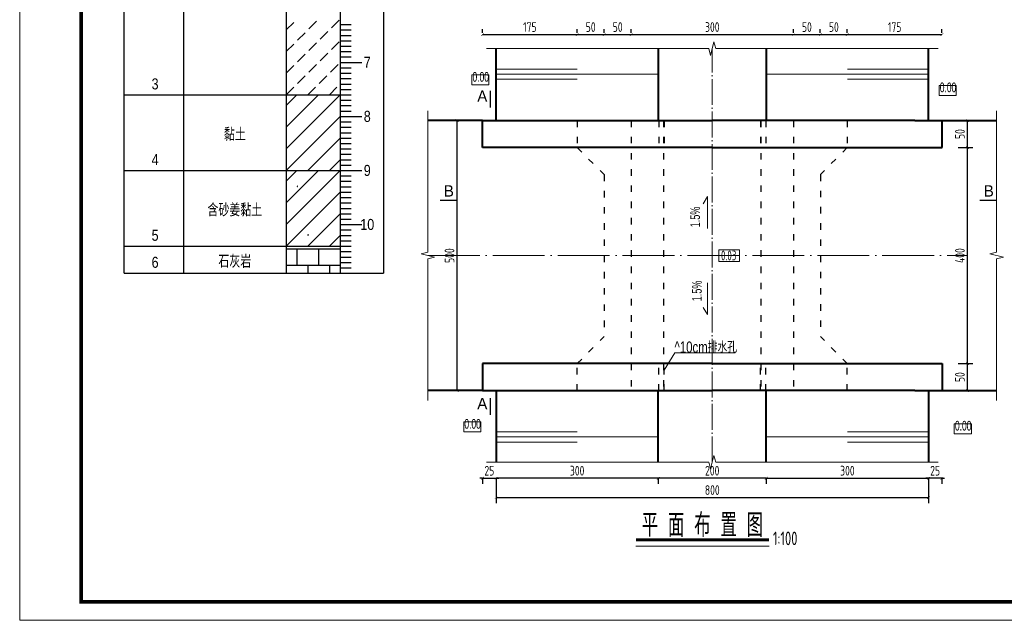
# Model space of a CAD drawing. Header units: inches. Extents: x 97745 to 142261, y 62673 to 100665.
# Tile 127 of 148: x 127895 to 129716, y 92806 to 93917. Entities that reach past the tile are written whole.
import ezdxf
from ezdxf.enums import TextEntityAlignment as Align

# ---------------------------------------------------------------- set-up
doc = ezdxf.new("R2010")
doc.units = ezdxf.units.IN
doc.header["$MEASUREMENT"] = 0
for name, pattern in [('ACAD_ISO03W100', [30, 12, -18]), ('ACAD_ISO04W100', [30, 24, -3, 0, -3]), ('DASHED', [0.75, 0.5, -0.25])]:
    doc.linetypes.add(name, pattern=pattern)
doc.layers.get('0').update_dxf_attribs({"lineweight": 15})
for name, color, linetype, lineweight in [('00、2粗实线', 1, 'Continuous', 40), ('00、4细实线', 4, 'Continuous', 18), ('00、5虚线', 2, 'DASHED', 18), ('BM1', 7, 'Continuous', 15), ('中心线', 3, 'ACAD_ISO04W100', 18), ('文字', 7, 'Continuous', 20), ('细实线', 4, 'Continuous', 15), ('细线', 7, 'Continuous', 25), ('虚线', 2, 'ACAD_ISO03W100', 25)]:
    doc.layers.add(name, color=color, linetype=linetype, lineweight=lineweight)
for name, color, linetype in [('1', 7, 'Continuous'), ('3', 7, 'Continuous'), ('6', 7, 'Continuous'), ('dim', 4, 'Continuous')]:
    doc.layers.add(name, color=color, linetype=linetype)
doc.styles.add('03、he-e', font='hztxt_e.shx', dxfattribs={"width": 0.65, "bigfont": 'hztxt.shx'})
doc.styles.add('HZE', font='hztxt_e.shx', dxfattribs={"width": 0.75, "bigfont": 'hztxt.shx'})
doc.styles.add('HZTXT', font='tssdeng.shx', dxfattribs={"width": 0.75, "bigfont": 'hztxt.shx'})
doc.styles.get("Standard").update_dxf_attribs({"font": 'hztxt_e.shx', "width": 0.7, "bigfont": 'hztxt.shx'})
doc.styles.add('三级钢', font='tssdeng.shx', dxfattribs={"width": 0.7, "height": 30, "bigfont": 'hztxt.shx'})
doc.styles.add('楷体', font='hztxt_e.shx', dxfattribs={"width": 0.7, "bigfont": 'hztxt.shx'})
doc.dimstyles.new('3', dxfattribs={"dimtxt": 25, "dimasz": 12, "dimexe": 10, "dimexo": 30, "dimgap": 5, "dimtad": 1, "dimdec": 0, "dimzin": 0, "dimdsep": 46, "dimtxsty": 'HZTXT', "dimblk": 'ARCHTICK', "dimcen": 0, "dimclrt": 7, "dimazin": 2, "dimtfac": 1, "dimtdec": 0, "dimtix": 1, "dimtmove": 2, "dimatfit": 3, "dimfxl": 250, "dimtolj": 1, "dimtzin": 0, "dimarcsym": 0})

# ---------------------------------------------------------------- blocks, each defined once
blk = doc.blocks.new('_ArchTick')
at = {"color": 0, "linetype": 'ByBlock', "const_width": 0.15}
blk.add_lwpolyline([(-0.5, -0.5), (0.5, 0.5)], dxfattribs=at)
blk = doc.blocks.new('*D1173')
at = {"color": 0, "lineweight": -2}
for p, q in [((129276, 93068.4), (129076, 93068.4)), ((129076, 93068.2), (129076, 93058.4)), ((129276, 93068.2), (129276, 93058.4))]:
    blk.add_line(p, q, dxfattribs=at)
at = {"color": 0, "lineweight": -2, "xscale": 5, "yscale": 5, "zscale": 5, "rotation": 180}
blk.add_blockref('_ArchTick', (129076, 93068.4), dxfattribs=at)
at = {"color": 0, "lineweight": -2, "xscale": 5, "yscale": 5, "zscale": 5}
blk.add_blockref('_ArchTick', (129276, 93068.4), dxfattribs=at)
at = {"color": 7, "insert": (129176, 93082.4), "char_height": 18, "attachment_point": 5, "style": 'HZTXT'}
blk.add_mtext('\\A1;200', dxfattribs=at)
blk = doc.blocks.new('*D1174')
at = {"color": 0, "lineweight": -2}
for p, q in [((129076, 93068.4), (128776.1, 93068.4)), ((128776.1, 93068.2), (128776.1, 93058.4)), ((129076, 93068.2), (129076, 93058.4))]:
    blk.add_line(p, q, dxfattribs=at)
at = {"color": 0, "lineweight": -2, "xscale": 5, "yscale": 5, "zscale": 5, "rotation": 180}
blk.add_blockref('_ArchTick', (128776.1, 93068.4), dxfattribs=at)
at = {"color": 0, "lineweight": -2, "xscale": 5, "yscale": 5, "zscale": 5}
blk.add_blockref('_ArchTick', (129076, 93068.4), dxfattribs=at)
at = {"color": 7, "insert": (128926.1, 93082.4), "char_height": 18, "attachment_point": 5, "style": 'HZTXT'}
blk.add_mtext('\\A1;300', dxfattribs=at)
blk = doc.blocks.new('*D1175')
at = {"color": 0, "lineweight": -2}
for p, q in [((128721.1, 93730.1), (128694, 93730.1)), ((128704, 93230.5), (128704, 93730.1)), ((128696.1, 93230.5), (128694, 93230.5))]:
    blk.add_line(p, q, dxfattribs=at)
at = {"color": 0, "lineweight": -2, "xscale": 5, "yscale": 5, "zscale": 5}
for p, rotation in [((128704, 93730.1), 90), ((128704, 93230.5), 270)]:
    blk.add_blockref('_ArchTick', p, dxfattribs=dict(at, rotation=rotation))
at = {"color": 7, "insert": (128690, 93480.3), "char_height": 18, "attachment_point": 5, "rotation": 90, "style": 'HZTXT'}
blk.add_mtext('\\A1;500', dxfattribs=at)
blk = doc.blocks.new('*D1178')
at = {"color": 0, "lineweight": -2}
for p, q in [((129276, 93068.4), (129576.1, 93068.4)), ((129276, 93068.2), (129276, 93058.4)), ((129576.1, 93068.2), (129576.1, 93058.4))]:
    blk.add_line(p, q, dxfattribs=at)
at = {"color": 0, "lineweight": -2, "xscale": 5, "yscale": 5, "zscale": 5, "rotation": 180}
blk.add_blockref('_ArchTick', (129276, 93068.4), dxfattribs=at)
at = {"color": 0, "lineweight": -2, "xscale": 5, "yscale": 5, "zscale": 5}
blk.add_blockref('_ArchTick', (129576.1, 93068.4), dxfattribs=at)
at = {"color": 7, "insert": (129426.1, 93082.4), "char_height": 18, "attachment_point": 5, "style": 'HZTXT'}
blk.add_mtext('\\A1;300', dxfattribs=at)
blk = doc.blocks.new('*D1179')
at = {"color": 0, "lineweight": -2}
for p, q in [((129631.1, 93280.5), (129658.3, 93280.5)), ((129648.3, 93230.5), (129648.3, 93280.5)), ((129631.1, 93230.5), (129658.3, 93230.5))]:
    blk.add_line(p, q, dxfattribs=at)
at = {"color": 0, "lineweight": -2, "xscale": 5, "yscale": 5, "zscale": 5}
for p, rotation in [((129648.3, 93280.5), 90), ((129648.3, 93230.5), 270)]:
    blk.add_blockref('_ArchTick', p, dxfattribs=dict(at, rotation=rotation))
at = {"color": 7, "insert": (129634.3, 93255.5), "char_height": 18, "attachment_point": 5, "rotation": 90, "style": 'HZTXT'}
blk.add_mtext('\\A1;50', dxfattribs=at)
blk = doc.blocks.new('*D1180')
at = {"color": 0, "lineweight": -2}
for p, q in [((129631.1, 93680.1), (129658.3, 93680.1)), ((129648.3, 93280.5), (129648.3, 93680.1)), ((129656.1, 93280.5), (129658.3, 93280.5))]:
    blk.add_line(p, q, dxfattribs=at)
at = {"color": 0, "lineweight": -2, "xscale": 5, "yscale": 5, "zscale": 5}
for p, rotation in [((129648.3, 93680.1), 90), ((129648.3, 93280.5), 270)]:
    blk.add_blockref('_ArchTick', p, dxfattribs=dict(at, rotation=rotation))
at = {"color": 7, "insert": (129634.3, 93480.3), "char_height": 18, "attachment_point": 5, "rotation": 90, "style": 'HZTXT'}
blk.add_mtext('\\A1;400', dxfattribs=at)
blk = doc.blocks.new('*D1181')
at = {"color": 0, "lineweight": -2}
for p, q in [((129631.1, 93730.1), (129658.3, 93730.1)), ((129648.3, 93680.1), (129648.3, 93730.1)), ((129631.1, 93680.1), (129658.3, 93680.1))]:
    blk.add_line(p, q, dxfattribs=at)
at = {"color": 0, "lineweight": -2, "xscale": 5, "yscale": 5, "zscale": 5}
for p, rotation in [((129648.3, 93730.1), 90), ((129648.3, 93680.1), 270)]:
    blk.add_blockref('_ArchTick', p, dxfattribs=dict(at, rotation=rotation))
at = {"color": 7, "insert": (129634.3, 93705.1), "char_height": 18, "attachment_point": 5, "rotation": 90, "style": 'HZTXT'}
blk.add_mtext('\\A1;50', dxfattribs=at)
blk = doc.blocks.new('*D1182')
at = {"color": 0, "lineweight": -2}
for p, q in [((128751.1, 93068.4), (128746.1, 93068.4)), ((128751.1, 93068.4), (128776.1, 93068.4)), ((128751.1, 93068.2), (128751.1, 93058.4)), ((128776.1, 93068.4), (128781.1, 93068.4)), ((128776.1, 93068.2), (128776.1, 93058.4))]:
    blk.add_line(p, q, dxfattribs=at)
at = {"color": 0, "lineweight": -2, "xscale": 5, "yscale": 5, "zscale": 5}
blk.add_blockref('_ArchTick', (128751.1, 93068.4), dxfattribs=at)
at = {"color": 0, "lineweight": -2, "xscale": 5, "yscale": 5, "zscale": 5, "rotation": 180}
blk.add_blockref('_ArchTick', (128776.1, 93068.4), dxfattribs=at)
at = {"color": 7, "insert": (128763.6, 93082.4), "char_height": 18, "attachment_point": 5, "style": 'HZTXT'}
blk.add_mtext('\\A1;25', dxfattribs=at)
blk = doc.blocks.new('*D1183')
at = {"color": 0, "lineweight": -2}
for p, q in [((129575.9, 93068.4), (129570.9, 93068.4)), ((129600.9, 93068.4), (129575.9, 93068.4)), ((129575.9, 93068.2), (129575.9, 93058.4)), ((129600.9, 93068.4), (129605.9, 93068.4)), ((129600.9, 93068.2), (129600.9, 93058.4))]:
    blk.add_line(p, q, dxfattribs=at)
at = {"color": 0, "lineweight": -2, "xscale": 5, "yscale": 5, "zscale": 5}
blk.add_blockref('_ArchTick', (129575.9, 93068.4), dxfattribs=at)
at = {"color": 0, "lineweight": -2, "xscale": 5, "yscale": 5, "zscale": 5, "rotation": 180}
blk.add_blockref('_ArchTick', (129600.9, 93068.4), dxfattribs=at)
at = {"color": 7, "insert": (129588.4, 93082.4), "char_height": 18, "attachment_point": 5, "style": 'HZTXT'}
blk.add_mtext('\\A1;25', dxfattribs=at)
blk = doc.blocks.new('*D1187')
at = {"color": 0, "lineweight": -2}
for p, q in [((128751.1, 93892.4), (128751.1, 93899.1)), ((128926.1, 93892.4), (128926.1, 93899.1)), ((128751.1, 93889.1), (128926.1, 93889.1))]:
    blk.add_line(p, q, dxfattribs=at)
at = {"color": 0, "lineweight": -2, "xscale": 5, "yscale": 5, "zscale": 5, "rotation": 180}
blk.add_blockref('_ArchTick', (128751.1, 93889.1), dxfattribs=at)
at = {"color": 0, "lineweight": -2, "xscale": 5, "yscale": 5, "zscale": 5}
blk.add_blockref('_ArchTick', (128926.1, 93889.1), dxfattribs=at)
at = {"color": 7, "insert": (128838.6, 93903.1), "char_height": 18, "attachment_point": 5, "style": 'HZTXT'}
blk.add_mtext('\\A1;175', dxfattribs=at)
blk = doc.blocks.new('*D1188')
at = {"color": 0, "lineweight": -2}
for p, q in [((128926.1, 93892.4), (128926.1, 93899.1)), ((128976.1, 93892.4), (128976.1, 93899.1)), ((128926.1, 93889.1), (128976.1, 93889.1))]:
    blk.add_line(p, q, dxfattribs=at)
at = {"color": 0, "lineweight": -2, "xscale": 5, "yscale": 5, "zscale": 5, "rotation": 180}
blk.add_blockref('_ArchTick', (128926.1, 93889.1), dxfattribs=at)
at = {"color": 0, "lineweight": -2, "xscale": 5, "yscale": 5, "zscale": 5}
blk.add_blockref('_ArchTick', (128976.1, 93889.1), dxfattribs=at)
at = {"color": 7, "insert": (128951.1, 93903.1), "char_height": 18, "attachment_point": 5, "style": 'HZTXT'}
blk.add_mtext('\\A1;50', dxfattribs=at)
blk = doc.blocks.new('*D1189')
at = {"color": 0, "lineweight": -2}
for p, q in [((128976.1, 93892.4), (128976.1, 93899.1)), ((129026.1, 93892.4), (129026.1, 93899.1)), ((128976.1, 93889.1), (129026.1, 93889.1))]:
    blk.add_line(p, q, dxfattribs=at)
at = {"color": 0, "lineweight": -2, "xscale": 5, "yscale": 5, "zscale": 5, "rotation": 180}
blk.add_blockref('_ArchTick', (128976.1, 93889.1), dxfattribs=at)
at = {"color": 0, "lineweight": -2, "xscale": 5, "yscale": 5, "zscale": 5}
blk.add_blockref('_ArchTick', (129026.1, 93889.1), dxfattribs=at)
at = {"color": 7, "insert": (129001.1, 93903.1), "char_height": 18, "attachment_point": 5, "style": 'HZTXT'}
blk.add_mtext('\\A1;50', dxfattribs=at)
blk = doc.blocks.new('*D1190')
at = {"color": 0, "lineweight": -2}
for p, q in [((129026.1, 93892.4), (129026.1, 93899.1)), ((129326.1, 93892.4), (129326.1, 93899.1)), ((129026.1, 93889.1), (129326.1, 93889.1))]:
    blk.add_line(p, q, dxfattribs=at)
at = {"color": 0, "lineweight": -2, "xscale": 5, "yscale": 5, "zscale": 5, "rotation": 180}
blk.add_blockref('_ArchTick', (129026.1, 93889.1), dxfattribs=at)
at = {"color": 0, "lineweight": -2, "xscale": 5, "yscale": 5, "zscale": 5}
blk.add_blockref('_ArchTick', (129326.1, 93889.1), dxfattribs=at)
at = {"color": 7, "insert": (129176.1, 93903.1), "char_height": 18, "attachment_point": 5, "style": 'HZTXT'}
blk.add_mtext('\\A1;300', dxfattribs=at)
blk = doc.blocks.new('*D1191')
at = {"color": 0, "lineweight": -2}
for p, q in [((129326.1, 93892.4), (129326.1, 93899.1)), ((129376, 93892.4), (129376, 93899.1)), ((129326.1, 93889.1), (129376, 93889.1))]:
    blk.add_line(p, q, dxfattribs=at)
at = {"color": 0, "lineweight": -2, "xscale": 5, "yscale": 5, "zscale": 5, "rotation": 180}
blk.add_blockref('_ArchTick', (129326.1, 93889.1), dxfattribs=at)
at = {"color": 0, "lineweight": -2, "xscale": 5, "yscale": 5, "zscale": 5}
blk.add_blockref('_ArchTick', (129376, 93889.1), dxfattribs=at)
at = {"color": 7, "insert": (129351.1, 93903.1), "char_height": 18, "attachment_point": 5, "style": 'HZTXT'}
blk.add_mtext('\\A1;50', dxfattribs=at)
blk = doc.blocks.new('*D1192')
at = {"color": 0, "lineweight": -2}
for p, q in [((129376, 93892.4), (129376, 93899.1)), ((129425.9, 93892.4), (129425.9, 93899.1)), ((129376, 93889.1), (129425.9, 93889.1))]:
    blk.add_line(p, q, dxfattribs=at)
at = {"color": 0, "lineweight": -2, "xscale": 5, "yscale": 5, "zscale": 5, "rotation": 180}
blk.add_blockref('_ArchTick', (129376, 93889.1), dxfattribs=at)
at = {"color": 0, "lineweight": -2, "xscale": 5, "yscale": 5, "zscale": 5}
blk.add_blockref('_ArchTick', (129425.9, 93889.1), dxfattribs=at)
at = {"color": 7, "insert": (129401, 93903.1), "char_height": 18, "attachment_point": 5, "style": 'HZTXT'}
blk.add_mtext('\\A1;50', dxfattribs=at)
blk = doc.blocks.new('*D1193')
at = {"color": 0, "lineweight": -2}
for p, q in [((129425.9, 93892.4), (129425.9, 93899.1)), ((129601.1, 93892.4), (129601.1, 93899.1)), ((129425.9, 93889.1), (129601.1, 93889.1))]:
    blk.add_line(p, q, dxfattribs=at)
at = {"color": 0, "lineweight": -2, "xscale": 5, "yscale": 5, "zscale": 5, "rotation": 180}
blk.add_blockref('_ArchTick', (129425.9, 93889.1), dxfattribs=at)
at = {"color": 0, "lineweight": -2, "xscale": 5, "yscale": 5, "zscale": 5}
blk.add_blockref('_ArchTick', (129601.1, 93889.1), dxfattribs=at)
at = {"color": 7, "insert": (129513.5, 93903.1), "char_height": 18, "attachment_point": 5, "style": 'HZTXT'}
blk.add_mtext('\\A1;175', dxfattribs=at)
blk = doc.blocks.new('*D1197')
at = {"color": 0, "lineweight": -2}
for p, q in [((128776.1, 93068.2), (128776.1, 93022.6)), ((129576.1, 93068.2), (129576.1, 93022.6)), ((128776.1, 93032.6), (129576.1, 93032.6))]:
    blk.add_line(p, q, dxfattribs=at)
at = {"color": 0, "lineweight": -2, "xscale": 5, "yscale": 5, "zscale": 5, "rotation": 180}
blk.add_blockref('_ArchTick', (128776.1, 93032.6), dxfattribs=at)
at = {"color": 0, "lineweight": -2, "xscale": 5, "yscale": 5, "zscale": 5}
blk.add_blockref('_ArchTick', (129576.1, 93032.6), dxfattribs=at)
at = {"color": 7, "insert": (129176.1, 93046.6), "char_height": 18, "attachment_point": 5, "style": 'HZTXT'}
blk.add_mtext('\\A1;800', dxfattribs=at)
blk = doc.blocks.new('SJ')
for p, q in [((0.2, 0.4), (0.1, 0.4)), ((0.1, 0.4), (0.1, 0.4)), ((0.1, 0.4), (0.1, 0.4)), ((0.1, 0.4), (0.2, 0.3)), ((0.3, 0.7), (0.2, 0.6)), ((0.2, 0.6), (0.3, 0.5)), ((0.3, 0.5), (0.2, 0.5)), ((0.2, 0.5), (0.2, 0.4)), ((0.2, 0.4), (0.2, 0.4)), ((0.2, 0.3), (0.2, 0.2)), ((0.2, 0.2), (0.2, 0.2)), ((0.2, 0.2), (0.3, 0.2)), ((0.4, 0.8), (0.3, 0.8)), ((0.3, 0.8), (0.3, 0.7)), ((0.3, 0.7), (0.3, 0.7)), ((0.3, 0.7), (0.3, 0.7)), ((0.3, 0.5), (0.3, 0.6)), ((0.3, 0.6), (0.3, 0.5)), ((0.3, 0.5), (0.3, 0.5)), ((0.3, 0.5), (0.3, 0.5)), ((0.3, 0.5), (0.3, 0.5)), ((0.3, 0.2), (0.4, 0.2)), ((0.5, 0.8), (0.4, 0.9)), ((0.4, 0.9), (0.4, 0.8)), ((0.4, 0.8), (0.4, 0.8)), ((0.5, 0.7), (0.4, 0.8)), ((0.4, 0.8), (0.4, 0.8)), ((0.4, 0.8), (0.4, 0.8)), ((0.4, 0.8), (0.5, 0.8)), ((0.4, 0.2), (0.4, 0.2)), ((0.4, 0.2), (0.4, 0.2)), ((0.4, 0.2), (0.5, 0.2)), ((0.6, 0.7), (0.5, 0.7)), ((0.5, 0.2), (0.5, 0.3)), ((0.5, 0.3), (0.6, 0.3)), ((0.5, 0.2), (0.5, 0.2)), ((0.7, 0.7), (0.6, 0.7)), ((0.6, 0.7), (0.6, 0.7)), ((0.6, 0.5), (0.6, 0.6)), ((0.6, 0.6), (0.7, 0.6)), ((0.7, 0.5), (0.6, 0.5)), ((0.6, 0.3), (0.6, 0.3)), ((0.6, 0.3), (0.7, 0.2)), ((0.8, 0.8), (0.7, 0.7)), ((0.7, 0.6), (0.8, 0.7)), ((0.7, 0.7), (0.7, 0.7)), ((0.8, 0.4), (0.7, 0.5)), ((0.7, 0.5), (0.7, 0.5)), ((0.7, 0.5), (0.7, 0.5)), ((0.7, 0.2), (0.7, 0.3)), ((0.7, 0.3), (0.8, 0.3)), ((0.9, 0.7), (0.8, 0.8)), ((0.8, 0.7), (0.9, 0.7)), ((0.8, 0.3), (0.8, 0.4))]:
    blk.add_line(p, q)

msp = doc.modelspace()

# ---------------------------------------------------------------- linework, layer by layer
for p, q in [((129159.309, 93576.173), (129167.038, 93589.561)), ((129167.038, 93589.561), (129167.038, 93530.602))]:
    msp.add_line(p, q)
at = {"ltscale": 5}
msp.add_line((129281.348, 92942.604), (129034.737, 92942.604), dxfattribs=at)
at = {"const_width": 2.52}
for points in [[(128765.621, 93785.598), (128765.621, 93754.098)], [(128672.494, 93582.612), (128703.994, 93582.612)], [(129702.194, 93582.612), (129670.694, 93582.612)], [(128765.621, 93185.322), (128765.621, 93216.822)]]:
    msp.add_lwpolyline(points, dxfattribs=at)
msp.add_lwpolyline([(129226.205, 93491.234), (129188.321, 93491.234), (129188.321, 93469.382), (129226.205, 93469.382)], close=True)
msp.add_lwpolyline([(129159.309, 93384.443), (129167.038, 93371.055), (129167.038, 93430.014)])
at = {"layer": '00、2粗实线', "ltscale": 2}
for p, q in [((128776.138, 93730.078), (128776.138, 93862.372)), ((129076.034, 93862.372), (129076.034, 93730.078)), ((129276.034, 93862.372), (129276.034, 93730.078)), ((129576.138, 93730.078), (129576.138, 93862.372)), ((128751.138, 93730.078), (128649.875, 93730.078)), ((128751.138, 93680.078), (128751.138, 93730.078)), ((128751.138, 93730.078), (129176.034, 93730.078)), ((129551.034, 93730.078), (129176.034, 93730.078)), ((129551.034, 93730.078), (129601.138, 93730.078)), ((129601.138, 93680.078), (129601.138, 93730.078)), ((129601.138, 93730.078), (129702.194, 93730.078)), ((129176.034, 93680.078), (128751.138, 93680.078)), ((129176.034, 93680.078), (129601.138, 93680.078)), ((128751.138, 93280.538), (128751.138, 93230.538)), ((129175.153, 93280.538), (128751.138, 93280.538)), ((129176.916, 93280.538), (129601.138, 93280.538)), ((129601.138, 93280.538), (129601.138, 93230.538)), ((128751.138, 93230.538), (128649.875, 93230.538)), ((128751.138, 93230.538), (129175.153, 93230.538)), ((128776.138, 93230.538), (128776.138, 93098.244)), ((129076.034, 93098.244), (129076.034, 93230.538)), ((129551.034, 93230.538), (129176.916, 93230.538)), ((129276.034, 93098.244), (129276.034, 93230.538)), ((129551.034, 93230.538), (129601.138, 93230.538)), ((129576.138, 93230.538), (129576.138, 93098.244)), ((129600.931, 93230.538), (129702.194, 93230.538))]:
    msp.add_line(p, q, dxfattribs=at)
at = {"layer": '00、4细实线'}
for points in [[(129594.138, 93863.161), (129182.388, 93863.161), (129179.263, 93875.661), (129173.013, 93850.661), (129169.888, 93863.161), (128758.138, 93863.161)], [(128731.215, 93795.966), (128731.215, 93814.466), (128762.958, 93814.466), (128762.958, 93795.966), (128731.215, 93795.966)], [(129595.809, 93776.487), (129595.809, 93794.987), (129627.552, 93794.987), (129627.552, 93776.487), (129595.809, 93776.487)], [(128649.875, 93212.538), (128649.875, 93474.058), (128662.375, 93477.183), (128637.375, 93483.433), (128649.875, 93486.558), (128649.875, 93748.078)], [(129702.194, 93212.538), (129702.194, 93474.058), (129714.694, 93477.183), (129689.694, 93483.433), (129702.194, 93486.558), (129702.194, 93748.078)], [(128716.176, 93154.056), (128716.176, 93172.556), (128747.919, 93172.556), (128747.919, 93154.056), (128716.176, 93154.056)], [(129623.834, 93150.648), (129623.834, 93169.148), (129655.659, 93169.148), (129655.659, 93150.648), (129623.834, 93150.648)], [(129594.138, 93098.244), (129182.388, 93098.244), (129179.263, 93110.744), (129173.013, 93085.744), (129169.888, 93098.244), (128758.138, 93098.244)]]:
    msp.add_lwpolyline(points, dxfattribs=at)
at = {"layer": '00、5虚线', "ltscale": 50}
for p in [(128801.034, 93730.078), (129551.034, 93730.078)]:
    msp.add_line(p, (129176.034, 93730.078), dxfattribs=at)
at = {"layer": '1'}
for p, q in [((128087.759, 93447.688), (128087.759, 94707.688)), ((128197.759, 94707.688), (128197.759, 93447.688)), ((128197.759, 94707.688), (128197.759, 93447.688)), ((128387.759, 94707.688), (128387.759, 93447.688)), ((128487.759, 94707.688), (128487.759, 93447.688)), ((128567.759, 94707.688), (128567.759, 93447.688))]:
    msp.add_line(p, q, dxfattribs=at)
at = {"layer": '3'}
for p, q in [((128487.759, 93907.688), (128507.759, 93907.688)), ((128487.759, 93897.688), (128507.759, 93897.688)), ((128487.759, 93887.688), (128507.759, 93887.688)), ((128487.759, 93877.688), (128507.759, 93877.688)), ((128487.759, 93867.688), (128507.759, 93867.688)), ((128487.759, 93857.688), (128507.759, 93857.688)), ((128487.759, 93847.688), (128507.759, 93847.688)), ((128487.759, 93837.688), (128507.759, 93837.688)), ((128487.759, 93837.688), (128527.759, 93837.688)), ((128487.759, 93827.688), (128507.759, 93827.688)), ((128487.759, 93817.688), (128507.759, 93817.688)), ((128487.759, 93807.688), (128507.759, 93807.688)), ((128487.759, 93797.688), (128507.759, 93797.688)), ((128487.759, 93787.688), (128507.759, 93787.688)), ((128487.759, 93777.688), (128507.759, 93777.688)), ((128487.759, 93767.688), (128507.759, 93767.688)), ((128487.759, 93757.688), (128507.759, 93757.688)), ((128487.759, 93747.688), (128507.759, 93747.688)), ((128487.759, 93737.688), (128507.759, 93737.688)), ((128487.759, 93737.688), (128527.759, 93737.688)), ((128487.759, 93727.688), (128507.759, 93727.688)), ((128487.759, 93717.688), (128507.759, 93717.688)), ((128487.759, 93707.688), (128507.759, 93707.688)), ((128487.759, 93697.688), (128507.759, 93697.688)), ((128487.759, 93687.688), (128507.759, 93687.688)), ((128487.759, 93677.688), (128507.759, 93677.688)), ((128487.759, 93667.688), (128507.759, 93667.688)), ((128487.759, 93657.688), (128507.759, 93657.688)), ((128487.759, 93647.688), (128507.759, 93647.688)), ((128487.759, 93637.688), (128507.759, 93637.688)), ((128487.759, 93637.688), (128527.759, 93637.688)), ((128487.759, 93627.688), (128507.759, 93627.688)), ((128487.759, 93617.688), (128507.759, 93617.688)), ((128487.759, 93607.688), (128507.759, 93607.688)), ((128487.759, 93597.688), (128507.759, 93597.688)), ((128487.759, 93587.688), (128507.759, 93587.688)), ((128487.759, 93577.688), (128507.759, 93577.688)), ((128487.759, 93567.688), (128507.759, 93567.688)), ((128487.759, 93557.688), (128507.759, 93557.688)), ((128487.759, 93547.688), (128507.759, 93547.688)), ((128487.759, 93537.688), (128507.759, 93537.688)), ((128487.759, 93537.688), (128527.759, 93537.688)), ((128487.759, 93527.688), (128507.759, 93527.688)), ((128487.759, 93517.688), (128507.759, 93517.688)), ((128487.759, 93507.688), (128507.759, 93507.688)), ((128487.759, 93497.688), (128507.759, 93497.688)), ((128487.759, 93487.688), (128507.759, 93487.688)), ((128487.759, 93477.688), (128507.759, 93477.688)), ((128487.759, 93467.688), (128507.759, 93467.688)), ((128487.759, 93457.688), (128507.759, 93457.688)), ((128487.759, 93447.688), (128507.759, 93447.688))]:
    msp.add_line(p, q, dxfattribs=at)
at = {"layer": '6'}
for p, q in [((128387.759, 93897.688), (128401.759, 93911.688)), ((128429.759, 93899.688), (128443.759, 93913.688)), ((128471.759, 93901.688), (128485.759, 93915.688)), ((128408.759, 93878.688), (128422.759, 93892.688)), ((128450.759, 93880.688), (128464.759, 93894.688)), ((128429.759, 93859.688), (128443.759, 93873.688)), ((128471.759, 93861.688), (128485.759, 93875.688)), ((128387.759, 93857.688), (128401.759, 93871.688)), ((128450.759, 93840.688), (128464.759, 93854.688)), ((128408.759, 93838.688), (128422.759, 93852.688)), ((128387.759, 93817.688), (128401.759, 93831.688)), ((128429.759, 93819.688), (128443.759, 93833.688)), ((128469.759, 93819.688), (128483.759, 93833.688)), ((128408.759, 93798.688), (128422.759, 93812.688)), ((128448.759, 93798.688), (128462.759, 93812.688)), ((128387.759, 93777.688), (128401.759, 93791.688)), ((128427.759, 93777.688), (128441.759, 93791.688)), ((128467.759, 93777.688), (128481.759, 93791.688)), ((128087.759, 93777.688), (128197.759, 93777.688)), ((128197.759, 93777.688), (128387.759, 93777.688)), ((128387.759, 93777.688), (128392.759, 93777.688)), ((128387.759, 93677.688), (128487.759, 93777.688)), ((128387.759, 93717.688), (128447.759, 93777.688)), ((128387.759, 93757.688), (128407.759, 93777.688)), ((128392.759, 93777.688), (128487.759, 93777.688)), ((128387.759, 93637.688), (128487.759, 93737.688)), ((128427.759, 93637.688), (128487.759, 93697.688)), ((128467.759, 93637.688), (128487.759, 93657.688)), ((128087.759, 93637.688), (128197.759, 93637.688)), ((128197.759, 93637.688), (128387.759, 93637.688)), ((128387.759, 93637.688), (128392.759, 93637.688)), ((128387.759, 93537.688), (128487.759, 93637.688)), ((128387.759, 93577.688), (128447.759, 93637.688)), ((128387.759, 93617.688), (128407.759, 93637.688)), ((128392.759, 93637.688), (128487.759, 93637.688)), ((128387.759, 93497.688), (128487.759, 93597.688)), ((128427.759, 93497.688), (128487.759, 93557.688)), ((128467.759, 93497.688), (128487.759, 93517.688)), ((128087.759, 93497.688), (128197.759, 93497.688)), ((128197.759, 93497.688), (128387.759, 93497.688)), ((128387.759, 93497.688), (128392.759, 93497.688)), ((128387.759, 93492.688), (128487.759, 93492.688)), ((128392.759, 93497.688), (128487.759, 93497.688)), ((128407.759, 93492.688), (128407.759, 93462.688)), ((128447.759, 93492.688), (128447.759, 93462.688)), ((128487.759, 93492.688), (128487.759, 93462.688)), ((128387.759, 93462.688), (128487.759, 93462.688)), ((128427.759, 93462.688), (128427.759, 93447.688)), ((128467.759, 93462.688), (128467.759, 93447.688)), ((128087.759, 93447.688), (128197.759, 93447.688)), ((128197.759, 93447.688), (128387.759, 93447.688)), ((128387.759, 93447.688), (128392.759, 93447.688)), ((128392.759, 93447.688), (128567.759, 93447.688))]:
    msp.add_line(p, q, dxfattribs=at)
at = {"layer": 'BM1', "const_width": 0.677}
msp.add_lwpolyline([(127895.041, 94837.664), (130768.096, 94837.664), (130768.096, 92805.992), (127895.041, 92805.992), (127895.041, 94837.664)], dxfattribs=at)
at = {"layer": 'BM1'}
msp.add_lwpolyline([(127895.041, 94837.664), (130768.096, 94837.664), (130768.096, 92805.992), (127895.041, 92805.992)], close=True, dxfattribs=at)
at = {"layer": 'BM1', "color": 0, "linetype": 'Continuous', "const_width": 6.771}
msp.add_lwpolyline([(128008.697, 92839.846), (128008.697, 94783.288), (130734.241, 94783.288), (130734.241, 92839.846)], close=True, dxfattribs=at)
at = {"layer": '中心线', "ltscale": 2}
msp.add_line((129176.034, 93097.829), (129176.034, 93862.746), dxfattribs=at)
at = {"layer": '中心线', "ltscale": 4}
msp.add_line((128649.875, 93480.308), (129648.283, 93480.308), dxfattribs=at)
at = {"layer": '文字', "ltscale": 2}
for q in [(129086.908, 93268.351), (129218.472, 93300.515)]:
    msp.add_line((129106.575, 93300.515), q, dxfattribs=at)
at = {"layer": '细实线'}
for p, q in [((128776.138, 93825.285), (128926.086, 93825.285)), ((129576.138, 93825.285), (129426.086, 93825.285)), ((128776.138, 93815.801), (129076.034, 93815.801)), ((128776.138, 93806.603), (128926.086, 93806.603)), ((129576.138, 93815.801), (129276.034, 93815.801)), ((129576.138, 93806.603), (129426.086, 93806.603)), ((128776.138, 93154.013), (128926.086, 93154.013)), ((128776.138, 93144.815), (129076.034, 93144.815)), ((129576.138, 93144.815), (129276.034, 93144.815)), ((129576.138, 93154.013), (129426.086, 93154.013)), ((128776.138, 93135.331), (128926.086, 93135.331)), ((129576.138, 93135.331), (129426.086, 93135.331))]:
    msp.add_line(p, q, dxfattribs=at)
at = {"layer": '细线', "ltscale": 5, "const_width": 5.76}
msp.add_lwpolyline([(129034.737, 92954.496), (129280.761, 92954.496)], dxfattribs=at)
at = {"layer": '虚线'}
for p, q in [((128926.138, 93730.078), (128926.138, 93680.078)), ((129026.138, 93730.078), (129026.138, 93230.538)), ((129076.908, 93730.078), (129076.908, 93680.078)), ((129086.138, 93730.078), (129086.138, 93230.538)), ((129086.908, 93730.078), (129086.908, 93680.078)), ((129265.161, 93730.078), (129265.161, 93680.078)), ((129266.138, 93730.078), (129266.138, 93230.538)), ((129275.161, 93730.078), (129275.161, 93680.078)), ((129326.138, 93730.078), (129326.138, 93230.538)), ((129425.931, 93730.078), (129425.931, 93680.078)), ((128926.138, 93680.078), (128976.138, 93630.078)), ((129425.931, 93680.078), (129376.108, 93630.256)), ((128976.138, 93630.078), (128976.138, 93330.538)), ((129376.108, 93630.256), (129376.108, 93330.361)), ((128926.138, 93280.538), (128976.138, 93330.538)), ((129425.931, 93280.538), (129376.108, 93330.361)), ((128926.138, 93230.538), (128926.138, 93280.538)), ((129076.908, 93230.538), (129076.908, 93280.538)), ((129086.908, 93230.538), (129086.908, 93280.538)), ((129265.161, 93230.538), (129265.161, 93280.538)), ((129275.161, 93230.538), (129275.161, 93280.538)), ((129425.931, 93230.538), (129425.931, 93280.538))]:
    msp.add_line(p, q, dxfattribs=at)

# ---------------------------------------------------------------- block references
at = {"layer": '6', "xscale": 1.181102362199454, "yscale": 1.181102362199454, "zscale": 1.181102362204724}
for p in [(128407.759, 93607.688), (128427.759, 93517.688)]:
    msp.add_blockref('SJ', p, dxfattribs=at)

# ---------------------------------------------------------------- texts
at = {"style": '03、he-e'}
for p in [(128750.603, 93764.814), (128750.603, 93196.039)]:
    msp.add_text('A', height=21, dxfattribs=at).set_placement(p, align=Align.CENTER)
for p in [(128679.386, 93599.924), (129678.295, 93599.924)]:
    msp.add_text('B', height=21, dxfattribs=at).set_placement(p, align=Align.MIDDLE_LEFT)
at = {"ltscale": 5, "style": '三级钢', "width": 0.7}
msp.add_text('平 面 布 置 图', height=43.2, dxfattribs=at).set_placement((129157.749, 92960.061), align=Align.CENTER)
msp.add_text('1:100', height=25.2, dxfattribs=at).set_placement((129288.307, 92944.584))
at = {"layer": '3', "style": '楷体', "width": 0.85}
for s, p in [('7', (128537.759, 93827.688)), ('8', (128537.759, 93727.688)), ('9', (128537.759, 93627.688)), ('10', (128537.759, 93527.688))]:
    msp.add_text(s, height=20.4, dxfattribs=at).set_placement(p, align=Align.CENTER)
at = {"layer": '6', "style": '楷体', "width": 0.85}
for s, p in [('3', (128138.759, 93787.688)), ('4', (128138.759, 93647.688)), ('5', (128138.759, 93507.688)), ('6', (128138.759, 93457.688))]:
    msp.add_text(s, height=20.4, dxfattribs=at).set_placement(p)
for s, p in [('黏土', (128292.759, 93692.688)), ('含砂姜黏土', (128292.759, 93552.688)), ('石灰岩', (128292.759, 93457.688))]:
    msp.add_text(s, height=23.8, dxfattribs=at).set_placement(p, align=Align.CENTER)
at = {"layer": 'dim', "color": 3, "style": '03、he-e', "width": 0.65}
for p in [(128732.462, 93796.538), (129597.055, 93777.058), (128717.423, 93154.628), (129625.081, 93151.219)]:
    msp.add_text('0.00', height=18, dxfattribs=at).set_placement(p, align=Align.BOTTOM_LEFT)
at = {"layer": 'dim', "color": 3, "width": 0.7}
for s, p in [('1.5%%%', (129158.765, 93532.637)), ('1.5%', (129161.968, 93395.777))]:
    msp.add_text(s, height=18, rotation=90, dxfattribs=at).set_placement(p, align=Align.BOTTOM_LEFT)
at = {"layer": '文字', "ltscale": 2, "style": 'HZE', "width": 0.75}
msp.add_text('^ 10cm排水孔', height=21, dxfattribs=at).set_placement((129106.192, 93300.52))
at = {"layer": '细实线', "ltscale": 2, "style": 'HZTXT', "width": 0.7}
msp.add_text('0.03', height=18, dxfattribs=at).set_placement((129192.205, 93471.581))

# ---------------------------------------------------------------- dimensions: what is measured, and where the dimension line sits
for base, p1, p2, picture, middle in [((128926.138, 93889.108), (128751.138, 93862.372), (128926.138, 93862.372), '*D1187', (128838.638, 93903.108)), ((128976.138, 93889.108), (128926.138, 93862.372), (128976.138, 93862.372), '*D1188', (128951.138, 93903.108)), ((129026.138, 93889.108), (128976.138, 93862.372), (129026.138, 93862.372), '*D1189', (129001.138, 93903.108)), ((129326.138, 93889.108), (129026.138, 93862.372), (129326.138, 93862.372), '*D1190', (129176.138, 93903.108)), ((129376.034, 93889.108), (129326.138, 93862.372), (129376.034, 93862.372), '*D1191', (129351.086, 93903.108)), ((129425.931, 93889.108), (129376.034, 93862.372), (129425.931, 93862.372), '*D1192', (129400.982, 93903.108)), ((129601.138, 93889.108), (129425.931, 93862.372), (129601.138, 93862.372), '*D1193', (129513.534, 93903.108)), ((128776.138, 93068.433), (128751.138, 93098.244), (128776.138, 93098.244), '*D1182', (128763.638, 93082.433)), ((129576.138, 93032.552), (128776.138, 93098.244), (129576.138, 93098.244), '*D1197', (129176.138, 93046.552)), ((129576.138, 93068.433), (129276.034, 93098.244), (129576.138, 93098.244), '*D1178', (129426.086, 93082.433))]:
    dim = msp.add_linear_dim(base=base, p1=p1, p2=p2, dimstyle='3', override={"dimtxt": 18, "dimasz": 5})
    dim.commit()
    dim.dimension.update_dxf_attribs({"geometry": picture, "text_midpoint": middle})
for base, p1, p2, angle, picture, middle in [((128703.994, 93730.078), (128726.138, 93230.538), (128751.138, 93730.078), 90, '*D1175', (128689.994, 93480.308)), ((129648.283, 93730.078), (129601.138, 93680.078), (129601.138, 93730.078), 90, '*D1181', (129634.283, 93705.078)), ((129648.283, 93680.078), (129626.138, 93280.538), (129601.138, 93680.078), 90, '*D1180', (129634.283, 93480.308)), ((129648.283, 93280.538), (129601.138, 93230.538), (129601.138, 93280.538), 90, '*D1179', (129634.283, 93255.538)), ((128776.138, 93068.433), (129076.034, 93098.244), (128776.138, 93098.244), 180, '*D1174', (128926.086, 93082.433)), ((129076.034, 93068.433), (129276.034, 93098.244), (129076.034, 93098.244), 180, '*D1173', (129176.034, 93082.433)), ((129575.931, 93068.433), (129600.931, 93098.244), (129575.931, 93098.244), 180, '*D1183', (129588.431, 93082.433))]:
    dim = msp.add_linear_dim(base=base, p1=p1, p2=p2, angle=angle, dimstyle='3', override={"dimtxt": 18, "dimasz": 5})
    dim.commit()
    dim.dimension.update_dxf_attribs({"geometry": picture, "text_midpoint": middle})

doc.saveas('drawing.dxf')
